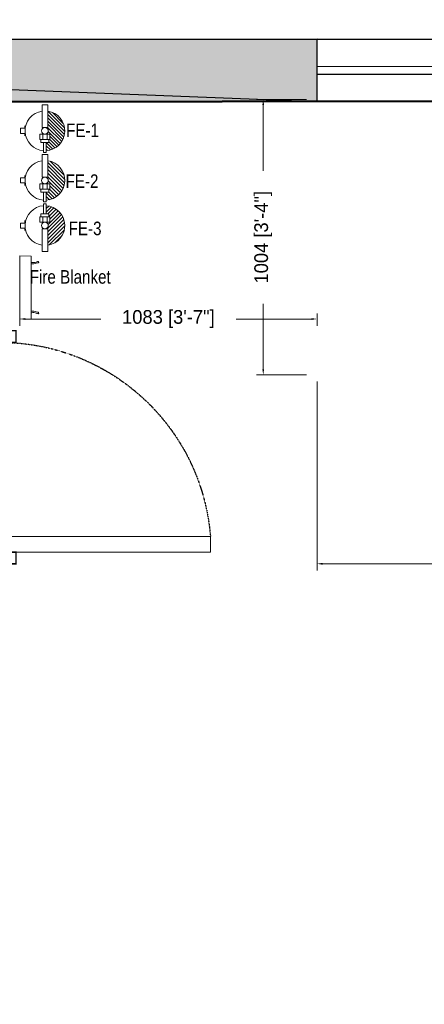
# Model space of a CAD drawing. Header units: millimetres. Extents: x 13115352 to 26511604, y 2875787 to 5794155.
# Tile 102 of 115: x 13258895 to 13260369, y 2894080 to 2897671. Entities that reach past the tile are written whole.
import ezdxf

# ---------------------------------------------------------------- set-up
doc = ezdxf.new("R2010")
doc.units = ezdxf.units.MM
doc.header["$PDMODE"] = 3
doc.linetypes.add('Hidden', pattern=[7.14375, 4.7625, -2.38125])
doc.layers.get('0').update_dxf_attribs({"lineweight": 0})
doc.layers.get('Defpoints').update_dxf_attribs({"lineweight": 0})
for name, color, linetype, lineweight in [('1-fire extinguisher', 1, 'Continuous', 0), ('A-ANNO-DIMS-30', 7, 'Continuous', 0), ('Fire Extinguisher', 1, 'Continuous', 0), ('Wall New', 6, 'Continuous', 50)]:
    doc.layers.add(name, color=color, linetype=linetype, lineweight=lineweight)
doc.layers.add('CT-WALL HATCH', color=250, linetype='Continuous')
doc.layers.add('TEXT', color=7, linetype='Continuous')
doc.styles.add('2.5 Arial_regular_annotative', font='arial.ttf', dxfattribs={"width": 0.8, "height": 2.5})
doc.dimstyles.new('TFS-Dim', dxfattribs={"dimtxt": 50, "dimasz": 20, "dimexe": 25, "dimexo": 25, "dimgap": 5, "dimtad": 0, "dimdec": 0, "dimzin": 0, "dimdsep": 46, "dimtxsty": 'Standard', "dimcen": 0.09, "dimclrd": 8, "dimclre": 8, "dimadec": 0, "dimazin": 0, "dimtfac": 1, "dimtdec": 0, "dimtofl": 0, "dimtmove": 0, "dimatfit": 3, "dimldrblk": 'DOT', "dimfxl": 1, "dimtolj": 1, "dimtzin": 0, "dimlwd": -1, "dimlwe": -1, "dimarcsym": 0})

# ---------------------------------------------------------------- blocks, each defined once
blk = doc.blocks.new('*D82')
at = {"layer": 'A-ANNO-DIMS-30', "color": 8, "transparency": 16777216}
for p, q in [((13259978.6, 2896351.3), (13259978.6, 2895662)), ((13268193, 2896347.8), (13268193, 2895662)), ((13259998.6, 2895687), (13263810, 2895687)), ((13268173, 2895687), (13264361.6, 2895687))]:
    blk.add_line(p, q, dxfattribs=at)
for points in [[(13259998.6, 2895690.3), (13259998.6, 2895683.7), (13259978.6, 2895687)], [(13268173, 2895690.3), (13268173, 2895683.7), (13268193, 2895687)]]:
    blk.add_solid(points, dxfattribs=at)
at = {"layer": 'Defpoints', "color": 0, "transparency": 16777216}
for p in [(13259978.6, 2896376.3), (13268193, 2896372.8), (13268193, 2895687)]:
    blk.add_point(p, dxfattribs=at)
at = {"layer": 'A-ANNO-DIMS-30', "color": 0, "transparency": 16777216, "insert": (13264085.8, 2895687), "char_height": 50, "attachment_point": 5}
blk.add_mtext('\\A1;8214 [27\'-5"]', dxfattribs=at)
blk = doc.blocks.new('_Dot')
at = {"color": 0, "linetype": 'ByBlock', "lineweight": -2}
blk.add_line((-0.5, 0), (-1, 0), dxfattribs=at)
at = {"color": 0, "linetype": 'ByBlock', "lineweight": 0, "const_width": 0.5}
blk.add_lwpolyline([(-0.25, 0, 1), (0.25, 0, 1)], format="xyb", close=True, dxfattribs=at)
blk = doc.blocks.new('*D83')
at = {"layer": 'A-ANNO-DIMS-30', "color": 8, "transparency": 16777216}
for p, q in [((13259940, 2897380), (13259757.5, 2897380)), ((13259782.5, 2897360), (13259782.5, 2897120.6)), ((13259782.5, 2896396.3), (13259782.5, 2896635.6)), ((13259940, 2896376.3), (13259757.5, 2896376.3))]:
    blk.add_line(p, q, dxfattribs=at)
for points in [[(13259779.2, 2897360), (13259785.8, 2897360), (13259782.5, 2897380)], [(13259779.2, 2896396.3), (13259785.8, 2896396.3), (13259782.5, 2896376.3)]]:
    blk.add_solid(points, dxfattribs=at)
at = {"layer": 'Defpoints', "color": 0, "transparency": 16777216}
for p in [(13259965, 2897380), (13259782.5, 2896376.3), (13259965, 2896376.3)]:
    blk.add_point(p, dxfattribs=at)
at = {"layer": 'A-ANNO-DIMS-30', "color": 0, "transparency": 16777216, "insert": (13259782.5, 2896878.1), "char_height": 50, "attachment_point": 5, "rotation": 90}
blk.add_mtext('\\A1;1004 [3\'-4"]', dxfattribs=at)
blk = doc.blocks.new('A$C08D46EED')
at = {"lineweight": 0}
for p, q in [((-523.2, 710.2), (-440.8, 609.6)), ((-1219.8, 140, 0), (-1137.4, 39.4))]:
    blk.add_line(p, q, dxfattribs=at)
at = {"linetype": 'Continuous', "lineweight": 0, "const_width": 6}
blk.add_lwpolyline([(-440.8, 609.6), (-523.2, 710.2), (-569.6, 672.2), (-525.3, 618), (-513.6, 627.5), (-475.6, 581.1)], close=True, dxfattribs=at)
blk.add_lwpolyline([(-440.8, 609.6), (-523.2, 710.2), (-569.6, 672.2), (-525.3, 618), (-513.6, 627.5), (-475.6, 581.1)], close=True, dxfattribs=at)
at = {"lineweight": 0}
blk.add_lwpolyline([(-513.6, 627.5), (-560.1, 589.5), (-46.4, -38), (0, 0)], close=True, dxfattribs=at)
blk.add_lwpolyline([(-513.6, 627.5), (-560.1, 589.5), (-46.4, -38), (0, 0)], close=True, dxfattribs=at)
at = {"linetype": 'Continuous', "lineweight": 0, "const_width": 6, "elevation": 0}
blk.add_lwpolyline([(-1138.2, 38.8), (-1220.6, 139.4), (-1174.1, 177.4), (-1129.8, 123.2), (-1141.4, 113.7), (-1103.4, 67.3)], close=True, dxfattribs=at)
blk.add_lwpolyline([(-1138.2, 38.8), (-1220.6, 139.4), (-1174.1, 177.4), (-1129.8, 123.2), (-1141.4, 113.7), (-1103.4, 67.3)], close=True, dxfattribs=at)
at = {"color": 8, "linetype": 'Hidden', "ltscale": 0.025}
blk.add_arc((-511.6, 632, 0), 815.6, 219.45, 304.7707, dxfattribs=at)
blk = doc.blocks.new('*D99')
at = {"layer": 'A-ANNO-DIMS-30', "color": 8, "transparency": 16777216}
for p, q in [((13258895.3, 2896599.3), (13258895.3, 2896554.8)), ((13258915.3, 2896579.8), (13259190.3, 2896579.8)), ((13259958.6, 2896579.8), (13259683.6, 2896579.8)), ((13259978.6, 2896599.3), (13259978.6, 2896554.8))]:
    blk.add_line(p, q, dxfattribs=at)
for points in [[(13258915.3, 2896583.1), (13258915.3, 2896576.4), (13258895.3, 2896579.8)], [(13259958.6, 2896583.1), (13259958.6, 2896576.4), (13259978.6, 2896579.8)]]:
    blk.add_solid(points, dxfattribs=at)
at = {"layer": 'Defpoints', "color": 0, "transparency": 16777216}
for p in [(13258895.3, 2896624.3), (13259978.6, 2896624.3), (13259978.6, 2896579.8)]:
    blk.add_point(p, dxfattribs=at)
at = {"layer": 'A-ANNO-DIMS-30', "color": 0, "transparency": 16777216, "insert": (13259436.9, 2896579.8), "char_height": 50, "attachment_point": 5}
blk.add_mtext('\\A1;1083 [3\'-7"]', dxfattribs=at)
blk = doc.blocks.new('A$C4A5E5D4D')
at = {"layer": 'Fire Extinguisher', "color": 3, "linetype": 'Continuous', "lineweight": 0, "ltscale": 250}
for p, q in [((-13.1, 118.7), (13.1, 118.7)), ((-13.1, 15.3), (-13.1, 118.7)), ((13.1, 118.7), (13.1, 15.3)), ((-91.1, 11.5), (-111.9, 11.5)), ((-111.9, 11.5), (-111.9, -11.5)), ((-91.1, 11.5), (-111.9, 11.5)), ((-111.9, 11.5), (-111.9, -11.5)), ((-91.1, 23.1), (-91.1, 11.5)), ((13.1, 15.3), (-13.1, 15.3)), ((-111.9, -11.5), (-91.1, -11.5)), ((-91.1, -11.5), (-111.9, -11.5)), ((-91.1, -11.5), (-91.1, -23.1)), ((-22.6, -15.3), (22.6, -15.3)), ((-22.6, -40), (-22.6, -15.3)), ((22.6, -40), (-22.6, -40)), ((-18.2, -40), (18.2, -40)), ((-18.2, -53.1), (-18.2, -40)), ((-9.5, -40), (-9.5, -15.3)), ((9.5, -40), (9.5, -15.3)), ((18.2, -40), (18.2, -53.1)), ((22.6, -15.3), (22.6, -40)), ((18.2, -53.1), (-18.2, -53.1)), ((-5.8, -53.1), (5.8, -53.1)), ((-5.8, -98.3), (-5.8, -53.1)), ((5.8, -53.1), (5.8, -98.3)), ((5.8, -98.3), (-5.8, -98.3))]:
    blk.add_line(p, q, dxfattribs=at)
at = {"layer": 'Fire Extinguisher', "color": 3, "linetype": 'Continuous'}
for p, q in [((90.4, 4.9, 0), (13.1, 82.2, 0)), ((89.9, -10.9, 0), (13.1, 65.9, 0)), ((87.1, -24.4, 0), (13.1, 49.6, 0)), ((87.1, 24.5, 0), (24.5, 87.1, 0)), ((82.8, -36.4, 0), (13.1, 33.3, 0)), ((77.3, -47.2, 0), (13.1, 17, 0)), ((12.8, -15.3, 0), (9.5, -12, 0)), ((70.5, -56.7, 0), (15.2, -1.4, 0)), ((53.9, -72.7, 0), (21.2, -40, 0)), ((62.7, -65.2, 0), (22.6, -25.1, 0)), ((32.9, -84.3, 0), (5.8, -57.2, 0)), ((20.5, -88.2, 0), (5.8, -73.5, 0)), ((44, -79.1, 0), (18, -53.1, 0)), ((6.3, -90.3, 0), (5.8, -89.9, 0))]:
    blk.add_line(p, q, dxfattribs=at)
at = {"layer": 'Fire Extinguisher', "color": 3, "linetype": 'Continuous', "lineweight": 0, "ltscale": 250}
blk.add_circle((0, 0), 15.3, dxfattribs=at)
for start, end in [(98.3362, 266.3055), (273.6945, 81.6638)]:
    blk.add_arc((0, 0), 90.5, start, end, dxfattribs=at)
blk = doc.blocks.new('A$C2E8A5E6F')
at = {"layer": 'Fire Extinguisher', "color": 1, "linetype": 'Continuous', "lineweight": 0, "ltscale": 250}
for p, q in [((-13.1, 118.7), (13.1, 118.7)), ((-13.1, 15.3), (-13.1, 118.7)), ((13.1, 118.7), (13.1, 15.3)), ((-91.1, 11.5), (-111.9, 11.5)), ((-111.9, 11.5), (-111.9, -11.5)), ((-91.1, 11.5), (-111.9, 11.5)), ((-111.9, 11.5), (-111.9, -11.5)), ((-91.1, 23.1), (-91.1, 11.5)), ((13.1, 15.3), (-13.1, 15.3)), ((-111.9, -11.5), (-91.1, -11.5)), ((-91.1, -11.5), (-111.9, -11.5)), ((-91.1, -11.5), (-91.1, -23.1)), ((-22.6, -15.3), (22.6, -15.3)), ((-22.6, -40), (-22.6, -15.3)), ((22.6, -40), (-22.6, -40)), ((-18.2, -40), (18.2, -40)), ((-18.2, -53.1), (-18.2, -40)), ((-9.5, -40), (-9.5, -15.3)), ((9.5, -40), (9.5, -15.3)), ((18.2, -40), (18.2, -53.1)), ((22.6, -15.3), (22.6, -40)), ((18.2, -53.1), (-18.2, -53.1)), ((-5.8, -53.1), (5.8, -53.1)), ((-5.8, -98.3), (-5.8, -53.1)), ((5.8, -53.1), (5.8, -98.3)), ((5.8, -98.3), (-5.8, -98.3))]:
    blk.add_line(p, q, dxfattribs=at)
at = {"layer": 'Fire Extinguisher', "linetype": 'Continuous'}
for p, q in [((13.1, 74.8), (90.5, -2.6)), ((13.1, 59.8), (89.1, -16.2)), ((13.4, 89.5), (89.5, 13.4)), ((34.1, 83.8), (83.8, 34.1)), ((12.5, 15.3), (76.4, -48.6)), ((13.1, 44.7), (86, -28.2)), ((13.1, 29.7), (81.7, -38.9)), ((9.6, -11.9), (13, -15.3)), ((15.1, -2.3), (70.1, -57.3)), ((22.6, -24.8), (62.9, -65.1)), ((22.6, -39.9), (54.8, -72)), ((5.8, -53.1), (35.8, -83.1)), ((5.8, -68.2), (24.7, -87.1)), ((5.8, -83.2), (12.3, -89.7)), ((18.2, -50.5), (45.8, -78.1))]:
    blk.add_line(p, q, dxfattribs=at)
at = {"layer": 'Fire Extinguisher', "color": 1, "linetype": 'Continuous', "lineweight": 0, "ltscale": 250}
blk.add_circle((0, 0), 15.3, dxfattribs=at)
for start, end in [(98.3362, 266.3055), (273.6945, 81.6638)]:
    blk.add_arc((0, 0), 90.5, start, end, dxfattribs=at)
blk = doc.blocks.new('A$C670B0A22')
at = {"layer": 'Fire Extinguisher', "color": 6, "linetype": 'Continuous', "lineweight": 0, "ltscale": 250}
for p, q in [((-13.1, 118.7), (13.1, 118.7)), ((-13.1, 15.3), (-13.1, 118.7)), ((13.1, 118.7), (13.1, 15.3)), ((-91.1, 11.5), (-111.9, 11.5)), ((-111.9, 11.5), (-111.9, -11.5)), ((-91.1, 11.5), (-111.9, 11.5)), ((-111.9, 11.5), (-111.9, -11.5)), ((-91.1, 23.1), (-91.1, 11.5)), ((13.1, 15.3), (-13.1, 15.3)), ((-111.9, -11.5), (-91.1, -11.5)), ((-91.1, -11.5), (-111.9, -11.5)), ((-91.1, -11.5), (-91.1, -23.1)), ((-22.6, -15.3), (22.6, -15.3)), ((-22.6, -40), (-22.6, -15.3)), ((22.6, -40), (-22.6, -40)), ((-18.2, -40), (18.2, -40)), ((-18.2, -53.1), (-18.2, -40)), ((-9.5, -40), (-9.5, -15.3)), ((9.5, -40), (9.5, -15.3)), ((18.2, -40), (18.2, -53.1)), ((22.6, -15.3), (22.6, -40)), ((18.2, -53.1), (-18.2, -53.1)), ((-5.8, -53.1), (5.8, -53.1)), ((-5.8, -98.3), (-5.8, -53.1)), ((5.8, -53.1), (5.8, -98.3)), ((5.8, -98.3), (-5.8, -98.3))]:
    blk.add_line(p, q, dxfattribs=at)
at = {"layer": 'Fire Extinguisher', "color": 6, "linetype": 'Continuous'}
for p, q in [((90.5, 0.7, 0), (13.1, 78.1, 0)), ((89.4, -14.4, 0), (13.1, 61.8, 0)), ((86.2, -27.6, 0), (13.1, 45.5, 0)), ((88.5, 19.1, 0), (19.1, 88.5, 0)), ((78.1, 45.7, 0), (45.7, 78.1, 0)), ((75.7, -49.7, 0), (10.8, 15.3, 0)), ((81.6, -39.2, 0), (13.1, 29.2, 0)), ((8.7, -15.3, 0), (7, -13.6, 0)), ((68.7, -59, 0), (14.5, -4.8, 0)), ((51.5, -74.4, 0), (18.2, -41.1, 0)), ((60.6, -67.2, 0), (22.6, -29.2, 0)), ((29.9, -85.4, 0), (5.8, -61.3, 0)), ((17.1, -88.9, 0), (5.8, -77.6, 0)), ((41.3, -80.5, 0), (14, -53.1, 0))]:
    blk.add_line(p, q, dxfattribs=at)
at = {"layer": 'Fire Extinguisher', "color": 6, "linetype": 'Continuous', "lineweight": 0, "ltscale": 250}
blk.add_circle((0, 0), 15.3, dxfattribs=at)
for start, end in [(98.3362, 266.3055), (273.6945, 81.6638)]:
    blk.add_arc((0, 0), 90.5, start, end, dxfattribs=at)
blk = doc.blocks.new('A$C441ec433')
at = {"layer": 'Fire Extinguisher', "color": 5}
blk.add_lwpolyline([(-228.7, -41.9), (0.9, -41.9), (0, 0), (-229.5, 0)], close=True, dxfattribs=at)
for points in [[(-202.2, 0), (-201.7, 1.8), (-199.8, 9.4), (-203.3, 18), (-205.1, 27.2), (-212.6, 27.6), (-205.2, 14.2), (-205.9, 7.1), (-207, -1.4), (-207, 0.7), (-207, 1.1)], [(-27.3, 0), (-27.8, 1.8), (-29.7, 9.4), (-26.2, 18), (-24.4, 27.2), (-16.9, 27.6), (-24.3, 14.2), (-23.6, 7.1), (-22.5, -1.4), (-22.5, 0.7), (-22.5, 1.1)]]:
    blk.add_open_spline(points, degree=3, knots=[45.919736, 45.919736, 45.919736, 45.919736, 117.751274, 355.813113, 404.916164, 451.597473, 562.986011, 755.471642, 805.849052, 820.345688, 820.345688, 820.345688, 820.345688], dxfattribs=at)

msp = doc.modelspace()

# ---------------------------------------------------------------- hatches: boundary and pattern name
at = {"true_color": 0xdcdcdc}
h = msp.add_hatch(color=254, dxfattribs=at)
h.paths.add_polyline_path([(13259978.6, 2897600.1), (13254332.9, 2897594.3), (13259978.6, 2897373.3)])
h.paths.add_polyline_path([(13254332.9, 2897594.3), (13259978.6, 2897373.3), (13254332.9, 2897366.1)])
at = {"layer": 'CT-WALL HATCH'}
h = msp.add_hatch(dxfattribs=at)
h.set_pattern_fill('ANSI31', color=0, scale=50)
h.set_pattern_definition([(45, (-64356.44, 0), (-112.2532015, 112.2532015), [])])
h.paths.add_polyline_path([(13255253.8, 2881295.1, 0.006604), (13255222.3, 2881294.7), (13255222.3, 2880157.1), (13255253.8, 2880157.1)])
h.paths.add_polyline_path([(13257676.3, 2881297.6, 0.006603), (13257644.7, 2881298), (13257644.7, 2880160), (13257676.3, 2880160)])
h.paths.add_polyline_path([(13254613.3, 2895259.6), (13254997, 2895259.6), (13254997, 2895432.6), (13254613.3, 2895432.6)], flags=9)
h.paths.add_polyline_path([(13255577.7, 2897126.7), (13255876.1, 2897126.7), (13255876.1, 2897298.9), (13255577.7, 2897298.9)], flags=9)
h.paths.add_polyline_path([(13255088.7, 2895190.2), (13255387.2, 2895190.2), (13255387.2, 2895362.4), (13255088.7, 2895362.4)], flags=9)
h.paths.add_polyline_path([(13256189, 2895240.9), (13256368.7, 2895240.9), (13256368.7, 2895411.5), (13256189, 2895411.5)], flags=9)
h.paths.add_polyline_path([(13256077.9, 2895581.4), (13256712, 2895581.4), (13256712, 2895907.4), (13256077.9, 2895907.4)], flags=9)
h.paths.add_polyline_path([(13256631.7, 2895160.5), (13257176, 2895160.5), (13257176, 2895564.1), (13256631.7, 2895564.1)], flags=9)
h.paths.add_polyline_path([(13255569.4, 2895240), (13255749, 2895240), (13255749, 2895410.6), (13255569.4, 2895410.6)], flags=9)
h.paths.add_polyline_path([(13265998.5, 2891210.9), (13266591.6, 2891210.9), (13266591.6, 2891541.4), (13265998.5, 2891541.4)], flags=9)
h.paths.add_polyline_path([(13262488.9, 2896869.7), (13262913.4, 2896869.8), (13262913.5, 2896569.5), (13262488.9, 2896569.4)], flags=9)
h.paths.add_polyline_path([(13254613.3, 2896377.2), (13254997, 2896377.2), (13254997, 2896550.1), (13254613.3, 2896550.1)], flags=9)
h.paths.add_polyline_path([(13274583.1, 2894878.2), (13275501.8, 2894878.2), (13275501.8, 2895211.9), (13274583.1, 2895211.9)], flags=9)
h.paths.add_polyline_path([(13255093.9, 2896197.4), (13255428.4, 2896197.4), (13255428.4, 2896481.7), (13255093.9, 2896481.7)], flags=9)
h.paths.add_polyline_path([(13257121.5, 2895833.2), (13257820, 2895833.2), (13257820, 2896083.4), (13257121.5, 2896083.4)], flags=9)
h.paths.add_polyline_path([(13256284.8, 2896047.4), (13257232.3, 2896047.4), (13257232.3, 2896411.3), (13256284.8, 2896411.3)], flags=9)
h.paths.add_polyline_path([(13254807.1, 2897027.2), (13255190.8, 2897027.2), (13255190.8, 2897200.1), (13254807.1, 2897200.1)], flags=9)
h.paths.add_polyline_path([(13256182, 2896646.4), (13256776.5, 2896646.4), (13256776.5, 2896758.3), (13256182, 2896758.3)], flags=9)
h.paths.add_polyline_path([(13256858.8, 2896721.8), (13257320, 2896721.8), (13257320, 2896912.9), (13256858.8, 2896912.9)], flags=9)
h.paths.add_polyline_path([(13257897.4, 2896557.1), (13258678.6, 2896557.1), (13258678.6, 2896729.1), (13257897.4, 2896729.1)], flags=9)
h.paths.add_polyline_path([(13257870.2, 2896868.6), (13258146.1, 2896868.6), (13258146.1, 2896964.2), (13257870.2, 2896964.2)], flags=9)
h.paths.add_polyline_path([(13258284.5, 2896868.6), (13258560.5, 2896868.6), (13258560.5, 2896964.2), (13258284.5, 2896964.2)], flags=9)
h.paths.add_polyline_path([(13257170.8, 2896895), (13257915.7, 2896895), (13257915.7, 2897222.1), (13257170.8, 2897222.1)], flags=9)
h.paths.add_polyline_path([(13257289.2, 2895186.4), (13257885, 2895186.4), (13257885, 2895513.6), (13257289.2, 2895513.6)], flags=9)
h.paths.add_polyline_path([(13258190.6, 2895215), (13258471.7, 2895215), (13258471.7, 2895387.9), (13258190.6, 2895387.9)], flags=9)
h.paths.add_polyline_path([(13269203.1, 2893366.2), (13269896.9, 2893366.2), (13269896.9, 2893900.9), (13269203.1, 2893900.9)], flags=9)
h.paths.add_polyline_path([(13270346.1, 2893366.2), (13271039.9, 2893366.2), (13271039.9, 2893900.9), (13270346.1, 2893900.9)], flags=9)
h.paths.add_polyline_path([(13266292.9, 2896397.6), (13266829.7, 2896397.6), (13266829.7, 2896647.9), (13266292.9, 2896647.9)], flags=9)
h.paths.add_polyline_path([(13265606, 2896735.8), (13266020.7, 2896735.8), (13266020.7, 2896965.1), (13265606, 2896965.1)], flags=9)
h.paths.add_polyline_path([(13266787.6, 2895949.3), (13267642, 2895949.3), (13267642, 2896283), (13266787.6, 2896283)], flags=9)
h.paths.add_polyline_path([(13267670.7, 2896473), (13268206, 2896473), (13268206, 2896703.5), (13267670.7, 2896703.5)], flags=9)
h.paths.add_polyline_path([(13267386.1, 2896766.2), (13267723, 2896766.2), (13267723, 2896994.7), (13267386.1, 2896994.7)], flags=9)
h.paths.add_polyline_path([(13267004, 2896627.6), (13267377.8, 2896627.6), (13267377.8, 2896858.1), (13267004, 2896858.1)], flags=9)
h.paths.add_polyline_path([(13265895.5, 2895963.8), (13266730.2, 2895963.8), (13266730.2, 2896354.3), (13265895.5, 2896354.3)], flags=9)
h.paths.add_polyline_path([(13260528.9, 2896871.5), (13260953.4, 2896871.5), (13260953.5, 2896571.2), (13260528.9, 2896571.1)], flags=9)
h.paths.add_polyline_path([(13261018.9, 2896870.9), (13261443.4, 2896871), (13261443.5, 2896570.6), (13261018.9, 2896570.6)], flags=9)
h.paths.add_polyline_path([(13261508.9, 2896870.9), (13261933.4, 2896871), (13261933.5, 2896570.6), (13261508.9, 2896570.6)], flags=9)
h.paths.add_polyline_path([(13261998.9, 2896870.3), (13262423.4, 2896870.4), (13262423.5, 2896570.1), (13261998.9, 2896570)], flags=9)
h.paths.add_polyline_path([(13262108.6, 2896092.8), (13263104.4, 2896092.8), (13263104.4, 2896323.3), (13262108.6, 2896323.3)], flags=9)
h.paths.add_polyline_path([(13261189.6, 2895968.2), (13261815.7, 2895968.2), (13261815.7, 2896358.7), (13261189.6, 2896358.7)], flags=9)
h.paths.add_polyline_path([(13263921.3, 2895968.2), (13264270.1, 2895968.2), (13264270.1, 2896358.7), (13263921.3, 2896358.7)], flags=9)
h.paths.add_polyline_path([(13263793.6, 2896870.9), (13264218.2, 2896871), (13264218.2, 2896570.6), (13263793.7, 2896570.6)], flags=9)
h.paths.add_polyline_path([(13264283.6, 2896870.3), (13264708.2, 2896870.4), (13264708.2, 2896570.1), (13264283.7, 2896570)], flags=9)
h.paths.add_polyline_path([(13263183.8, 2896683.6), (13263680.9, 2896683.6), (13263680.9, 2897014.1), (13263183.8, 2897014.1)], flags=9)
h.paths.add_polyline_path([(13260024.2, 2896356.8), (13260625, 2896356.8), (13260625, 2896587.3), (13260024.2, 2896587.3)], flags=9)
h.paths.add_polyline_path([(13273237.9, 2896471.6), (13273532.1, 2896471.6), (13273532.1, 2896747.9), (13273237.9, 2896747.9)], flags=9)
h.paths.add_polyline_path([(13275738.8, 2893507.8), (13275943.9, 2893507.8), (13275943.9, 2893699.9), (13275738.8, 2893699.9)], flags=9)
h.paths.add_polyline_path([(13273817.7, 2896212.8), (13274112.5, 2896212.8), (13274112.5, 2896490.8), (13273817.7, 2896490.8)], flags=9)
h.paths.add_polyline_path([(13273237.9, 2895544.6), (13273532.1, 2895544.6), (13273532.1, 2895820.9), (13273237.9, 2895820.9)], flags=9)
h.paths.add_polyline_path([(13275185.3, 2893404.3), (13275390.4, 2893404.3), (13275390.4, 2893596.4), (13275185.3, 2893596.4)], flags=9)
h.paths.add_polyline_path([(13273817.7, 2896937.8), (13274112.5, 2896937.8), (13274112.5, 2897215.8), (13273817.7, 2897215.8)], flags=9)
h.paths.add_polyline_path([(13275523.3, 2894397.9), (13275882.5, 2894397.9), (13275882.5, 2894729.2), (13275523.3, 2894729.2)], flags=9)
h.paths.add_polyline_path([(13275672.1, 2896108.3), (13276121.6, 2896108.3), (13276121.6, 2896385), (13275672.1, 2896385)], flags=9)
h.paths.add_polyline_path([(13271692.2, 2893440), (13271968.8, 2893440), (13271968.8, 2893716), (13271692.2, 2893716)], flags=9)
h.paths.add_polyline_path([(13273767.6, 2893360.9), (13274476.7, 2893360.9), (13274476.7, 2893553), (13273767.6, 2893553)], flags=9)
h.paths.add_polyline_path([(13273179.8, 2893325), (13273672.4, 2893325), (13273672.4, 2893687.9), (13273179.8, 2893687.9)], flags=9)
h.paths.add_polyline_path([(13272245.8, 2893727.4), (13273032.7, 2893727.4), (13273032.7, 2893919.5), (13272245.8, 2893919.5)], flags=9)
h.paths.add_polyline_path([(13271645.6, 2893913.4), (13272031.3, 2893913.4), (13272031.3, 2894247), (13271645.6, 2894247)], flags=9)
h.paths.add_polyline_path([(13273714.7, 2895464.6), (13274314.6, 2895464.6), (13274314.6, 2895897.2), (13273714.7, 2895897.2)], flags=9)
h.paths.add_polyline_path([(13275568, 2895534.1), (13276183.1, 2895534.1), (13276183.1, 2895812.1), (13275568, 2895812.1)], flags=9)
h.paths.add_polyline_path([(13275676.5, 2896633.4), (13276032.2, 2896633.4), (13276032.2, 2896825.5), (13275676.5, 2896825.5)], flags=9)
h.paths.add_polyline_path([(13275657.5, 2897048.3), (13276013.1, 2897048.3), (13276013.1, 2897240.4), (13275657.5, 2897240.4)], flags=9)
h.paths.add_polyline_path([(13261965.4, 2897935.8), (13264664.7, 2897935.8), (13264664.7, 2898911.2), (13261965.4, 2898911.2)], flags=9)
h.paths.add_polyline_path([(13264904.8, 2891679.6), (13265559.2, 2891679.6), (13265559.2, 2892060.4), (13264904.8, 2892060.4)], flags=9)
h.paths.add_polyline_path([(13267917.9, 2897652.9), (13268685.2, 2897652.9), (13268685.2, 2897831.9), (13267917.9, 2897831.9)], flags=9)
h.paths.add_polyline_path([(13268266.5, 2893635.1), (13268851.1, 2893635.1), (13268851.1, 2893968.7), (13268266.5, 2893968.7)], flags=9)
h.paths.add_polyline_path([(13267678.6, 2893349.1), (13268128, 2893349.1), (13268128, 2893579.7), (13267678.6, 2893579.7)], flags=9)
h.paths.add_polyline_path([(13263906.3, 2891268), (13264702.3, 2891268), (13264702.3, 2891498), (13263906.3, 2891498)], flags=9)
h.paths.add_polyline_path([(13255760.1, 2881939.3), (13256953.7, 2881939.3), (13256953.7, 2882155.6), (13255760.1, 2882155.6)], flags=9)

# ---------------------------------------------------------------- linework, layer by layer
at = {"color": 7, "linetype": 'Continuous', "lineweight": 30}
for p, q in [((13254332.9, 2897594.3), (13259978.6, 2897600.1)), ((13259978.6, 2897600.1), (13264809.2, 2897607.2)), ((13254562.5, 2897366.1), (13259978.6, 2897373.3))]:
    msp.add_line(p, q, dxfattribs=at)
at = {"color": 140, "linetype": 'Continuous', "lineweight": 25}
for p, q in [((13259978.6, 2897501), (13264809.2, 2897506.8)), ((13259978.6, 2897472.3), (13264809.2, 2897478.1))]:
    msp.add_line(p, q, dxfattribs=at)
at = {"color": 254, "linetype": 'Continuous', "lineweight": 25, "true_color": 0xdcdcdc}
for points in [[(13259978.6, 2897600.1), (13254332.9, 2897594.3), (13259978.6, 2897373.3)], [(13254332.9, 2897594.3), (13259978.6, 2897373.3), (13254332.9, 2897366.1)]]:
    msp.add_lwpolyline(points, close=True, dxfattribs=at)
at = {"color": 254, "linetype": 'Continuous', "lineweight": -2, "true_color": 0xdcdcdc}
for points in [[(13259978.6, 2897600.1), (13254332.9, 2897594.3), (13259978.6, 2897373.3)], [(13254332.9, 2897594.3), (13259978.6, 2897373.3), (13254332.9, 2897366.1)]]:
    msp.add_lwpolyline(points, close=True, dxfattribs=at)
at = {"layer": 'Wall New'}
msp.add_line((13254218.5, 2897366.3), (13264809.4, 2897379.2), dxfattribs=at)

# ---------------------------------------------------------------- block references
at = {"layer": '1-fire extinguisher', "xscale": 0.8, "yscale": 0.8, "zscale": 0.8}
for name, p in [('A$C2E8A5E6F', (13258987.1, 2897266.1)), ('A$C4A5E5D4D', (13258987.1, 2897085.3))]:
    msp.add_blockref(name, p, dxfattribs=at)
at = {"layer": '1-fire extinguisher', "xscale": -0.8, "yscale": 0.8, "zscale": 0.8, "rotation": 180}
msp.add_blockref('A$C670B0A22', (13258987.1, 2896920.7), dxfattribs=at)
at = {"layer": 'Fire Extinguisher', "xscale": -1, "rotation": 270}
msp.add_blockref('A$C441ec433', (13258937.2, 2896809.3), dxfattribs=at)
at = {"layer": 'TEXT', "lineweight": 0, "ltscale": 50, "xscale": -0.9431548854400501, "yscale": 0.9431548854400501, "zscale": 0.9431548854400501, "rotation": 129.3008264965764}
msp.add_blockref('A$C08D46EED', (13259590.1, 2895729.6), dxfattribs=at)

# ---------------------------------------------------------------- texts
at = {"layer": 'Fire Extinguisher', "color": 1, "style": '2.5 Arial_regular_annotative', "width": 0.8}
msp.add_text('FE-1', height=49.51, dxfattribs=at).set_placement((13259064.2, 2897243.3, 0))
at = {"layer": 'Fire Extinguisher', "color": 3, "style": '2.5 Arial_regular_annotative', "width": 0.8}
msp.add_text('FE-2', height=49.51, dxfattribs=at).set_placement((13259062.2, 2897057.9, 0))
at = {"layer": 'Fire Extinguisher', "color": 6, "style": '2.5 Arial_regular_annotative', "width": 0.8}
msp.add_text('FE-3', height=49.51, dxfattribs=at).set_placement((13259073.5, 2896885.5, 0))
at = {"layer": 'Fire Extinguisher', "color": 5, "style": '2.5 Arial_regular_annotative', "width": 0.8}
msp.add_text('Fire Blanket', height=49.514, dxfattribs=at).set_placement((13258931.7, 2896708.7, 0))

# ---------------------------------------------------------------- dimensions: what is measured, and where the dimension line sits
at = {"layer": 'A-ANNO-DIMS-30'}
dim = msp.add_linear_dim(base=(13259782.5, 2896376.3), p1=(13259965, 2897380), p2=(13259965, 2896376.3), angle=90, dimstyle='TFS-Dim', dxfattribs=at)
dim.commit()
dim.dimension.update_dxf_attribs({"geometry": '*D83', "text_midpoint": (13259782.5, 2896878.1)})
dim = msp.add_linear_dim(base=(13259978.6, 2896579.8), p1=(13258895.3, 2896624.3), p2=(13259978.6, 2896624.3), dimstyle='TFS-Dim', override={"dimfxl": 1.25}, dxfattribs=at)
dim.commit()
dim.dimension.update_dxf_attribs({"geometry": '*D99', "text_midpoint": (13259436.9, 2896579.8)})
dim = msp.add_linear_dim(base=(13268193, 2895687), p1=(13259978.6, 2896376.3), p2=(13268193, 2896372.8), dimstyle='TFS-Dim', dxfattribs=at)
dim.commit()
dim.dimension.update_dxf_attribs({"geometry": '*D82', "text_midpoint": (13264085.8, 2895687)})

doc.saveas('drawing.dxf')
